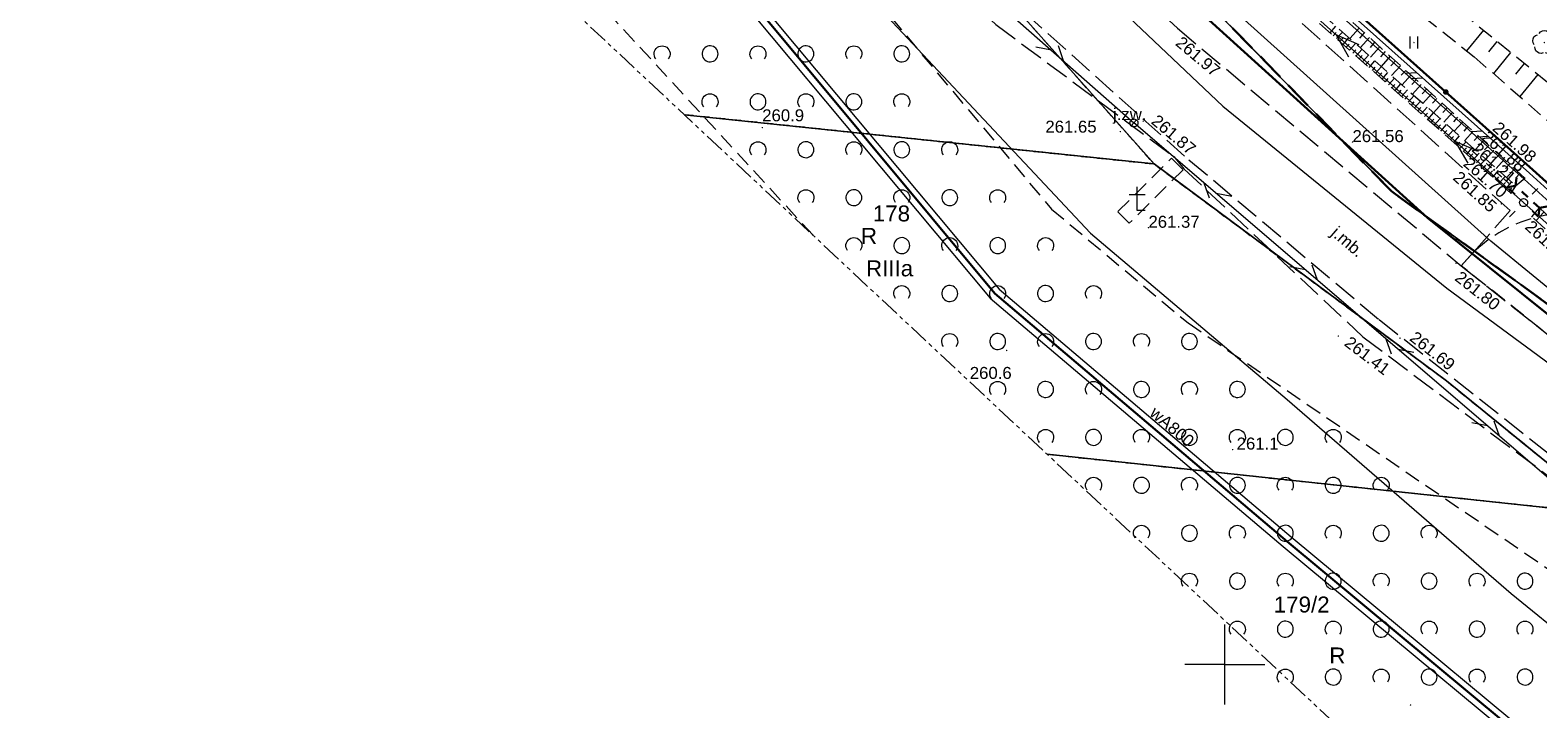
# Model space of a CAD drawing. Header units: metres. Extents: x 7427125 to 7427502, y 5541102 to 5541557.
# Tile 7 of 44: x 7427125 to 7427220, y 5541297 to 5541340. Entities that reach past the tile are written whole.
import ezdxf
from ezdxf.enums import TextEntityAlignment as Align

# ---------------------------------------------------------------- set-up
doc = ezdxf.new("R2010")
doc.units = ezdxf.units.M
doc.header["$MEASUREMENT"] = 0
for name, pattern in [('( Phantom )', [2.5, 1.25, -0.25, 0.25, -0.25, 0.25, -0.25]), ('PRZER1-1', [1, 0.5, -0.5]), ('PRZER2-1', [1.5, 1, -0.5]), ('PRZER3-1', [2, 1.5, -0.5]), ('PRZER3-2', [2.5, 1.5, -1])]:
    doc.linetypes.add(name, pattern=pattern)
for name, color, linetype, lineweight in [('GEPPGD', 7, 'Continuous', 13), ('GEPPGO', 7, 'Continuous', 13), ('GESDZI', 7, 'Continuous', 13), ('GESDZI_O', 7, 'Continuous', 13), ('GESJOB', 7, 'Continuous', 30), ('GOSRBG', 7, 'Continuous', 13), ('GSLDSO', 7, 'Continuous', 13), ('GSLIPS', 7, 'Continuous', 30), ('GSLKOG', 7, 'Continuous', 30), ('GSPOFK', 7, 'Continuous', 13), ('GSPWPN', 7, 'Continuous', 13), ('GSPWPN_O', 7, 'Continuous', 13), ('GSPWPS', 7, 'Continuous', 13), ('GSPWPS_O', 7, 'Continuous', 13), ('GSSKOA', 7, 'Continuous', 13), ('GSSKOA_O', 7, 'Continuous', 13), ('GSSKOD', 7, 'Continuous', 13), ('GSSUTR', 7, 'Continuous', 13), ('GSSZAD', 7, 'Continuous', 13), ('GSSZSN', 7, 'Continuous', 13), ('GULLOB', 7, 'Continuous', 30), ('GUPELA', 7, 'Continuous', 13), ('GUPISN', 7, 'Continuous', 13), ('GUPZCP', 7, 'Continuous', 13)]:
    doc.layers.add(name, color=color, linetype=linetype, lineweight=lineweight)
for name, color, linetype, lineweight, true_color in [('GESKKL_O', 7, 'Continuous', 13, 0x24bc24), ('GESUZY', 7, 'Continuous', 13, 0x008000), ('GESUZY_O', 7, 'Continuous', 13, 0x008000), ('GSPRDL', 7, 'Continuous', 13, 0x008000), ('GULEPR', 1, 'Continuous', 13, 0xff0000), ('GULTPR', 7, 'Continuous', 13, 0xff9100), ('GULWPR', 5, 'Continuous', 13, 0x0000ff), ('GULWPR_O', 5, 'Continuous', 13, 0x0000ff), ('Ramka sekcyjna', 7, 'Continuous', 13, 0xa5007c)]:
    doc.layers.add(name, color=color, linetype=linetype, lineweight=lineweight, true_color=true_color)
doc.styles.add('Arial', font='arial.ttf')

# ---------------------------------------------------------------- blocks, each defined once
blk = doc.blocks.new('D_GEPPGO1_2')
blk.add_hatch(color=0).paths.add_polyline_path([(0, -0.045), (-0.013906, -0.042798), (-0.02645, -0.036406), (-0.036406, -0.02645), (-0.042798, -0.013906), (-0.045, 0), (-0.042798, 0.013906), (-0.036406, 0.02645), (-0.02645, 0.036406), (-0.013906, 0.042798), (0, 0.045), (0.013906, 0.042798), (0.02645, 0.036406), (0.036406, 0.02645), (0.042798, 0.013906), (0.045, 0), (0.042798, -0.013906), (0.036406, -0.02645), (0.02645, -0.036406), (0.013906, -0.042798)])
blk = doc.blocks.new('D_GEPPGD1_2')
blk.add_hatch(color=0).paths.add_polyline_path([(0, -0.045), (-0.013906, -0.042798), (-0.02645, -0.036406), (-0.036406, -0.02645), (-0.042798, -0.013906), (-0.045, 0), (-0.042798, 0.013906), (-0.036406, 0.02645), (-0.02645, 0.036406), (-0.013906, 0.042798), (0, 0.045), (0.013906, 0.042798), (0.02645, 0.036406), (0.036406, 0.02645), (0.042798, 0.013906), (0.045, 0), (0.042798, -0.013906), (0.036406, -0.02645), (0.02645, -0.036406), (0.013906, -0.042798)])
blk = doc.blocks.new('D_GSPWPS1')
blk.add_hatch(color=0).paths.add_polyline_path([(0, -0.045), (-0.011647, -0.043467), (-0.0225, -0.038971), (-0.03182, -0.03182), (-0.038971, -0.0225), (-0.043467, -0.011647), (-0.045, 0), (-0.043467, 0.011647), (-0.038971, 0.0225), (-0.03182, 0.03182), (-0.0225, 0.038971), (-0.011647, 0.043467), (0, 0.045), (0.011647, 0.043467), (0.0225, 0.038971), (0.03182, 0.03182), (0.038971, 0.0225), (0.043467, 0.011647), (0.045, 0), (0.043467, -0.011647), (0.038971, -0.0225), (0.03182, -0.03182), (0.0225, -0.038971), (0.011647, -0.043467)])
blk = doc.blocks.new('D_GSPRDL1')
blk.add_hatch(color=0).paths.add_polyline_path([(0, -0.045), (-0.013906, -0.042798), (-0.02645, -0.036406), (-0.036406, -0.02645), (-0.042798, -0.013906), (-0.045, 0), (-0.042798, 0.013906), (-0.036406, 0.02645), (-0.02645, 0.036406), (-0.013906, 0.042798), (0, 0.045), (0.013906, 0.042798), (0.02645, 0.036406), (0.036406, 0.02645), (0.042798, 0.013906), (0.045, 0), (0.042798, -0.013906), (0.036406, -0.02645), (0.02645, -0.036406), (0.013906, -0.042798)])
at = {"color": 0, "flags": 128}
for points in [[(-0.635969, -0.134326), (-0.70458, -0.024001), (-0.731429, 0.103115), (-0.713292, 0.231763), (-0.652348, 0.346501), (-0.55591, 0.433559), (-0.435555, 0.482485)], [(-0.324277, 0.563333), (-0.240553, 0.662679), (-0.127956, 0.727494), (0, 0.75), (0.127956, 0.727494), (0.240553, 0.662679), (0.324277, 0.563333)], [(0.435555, 0.482485), (0.55591, 0.433559), (0.652348, 0.346501), (0.713292, 0.231763), (0.731429, 0.103115), (0.70458, -0.024001), (0.635969, -0.134326)], [(-0.068773, -0.646351), (-0.194901, -0.677512), (-0.324092, -0.663766), (-0.440839, -0.606763), (-0.531129, -0.513345), (-0.584125, -0.394725), (-0.593465, -0.265141)], [(0.593465, -0.265141), (0.584125, -0.394725), (0.531129, -0.513345), (0.440839, -0.606763), (0.324092, -0.663766), (0.194901, -0.677512), (0.068773, -0.646351)]]:
    blk.add_lwpolyline(points, dxfattribs=at)
blk = doc.blocks.new('D_GSPOFK1')
at = {"color": 0, "flags": 128}
for points in [[(-0.5, 1), (0.5, 1)], [(0.5, 0), (0, 0), (0, 1.5)]]:
    blk.add_lwpolyline(points, dxfattribs=at)
blk = doc.blocks.new('D_GSPWPN1')
blk.add_hatch(color=0).paths.add_polyline_path([(0, -0.045), (-0.011647, -0.043467), (-0.0225, -0.038971), (-0.03182, -0.03182), (-0.038971, -0.0225), (-0.043467, -0.011647), (-0.045, 0), (-0.043467, 0.011647), (-0.038971, 0.0225), (-0.03182, 0.03182), (-0.0225, 0.038971), (-0.011647, 0.043467), (0, 0.045), (0.011647, 0.043467), (0.0225, 0.038971), (0.03182, 0.03182), (0.038971, 0.0225), (0.043467, 0.011647), (0.045, 0), (0.043467, -0.011647), (0.038971, -0.0225), (0.03182, -0.03182), (0.0225, -0.038971), (0.011647, -0.043467)])
blk = doc.blocks.new('D_GUPZCP1')
at = {"color": 0, "flags": 128}
blk.add_lwpolyline([(0, 0.25), (0, -0.25)], dxfattribs=at)
blk = doc.blocks.new('D_GUPISN1')
at = {"color": 0, "flags": 128}
blk.add_lwpolyline([(0, 0.25), (0.064705, 0.241481), (0.125, 0.216506), (0.176777, 0.176777), (0.216506, 0.125), (0.241481, 0.064705), (0.25, 0), (0.241481, -0.064705), (0.216506, -0.125), (0.176777, -0.176777), (0.125, -0.216506), (0.064705, -0.241481), (0, -0.25), (-0.064705, -0.241481), (-0.125, -0.216506), (-0.176777, -0.176777), (-0.216506, -0.125), (-0.241481, -0.064705), (-0.25, 0), (-0.241481, 0.064705), (-0.216506, 0.125), (-0.176777, 0.176777), (-0.125, 0.216506), (-0.064705, 0.241481), (0, 0.25)], close=True, dxfattribs=at)
blk = doc.blocks.new('D_GUPELA2')
at = {"extrusion": (0, 0, -1)}
blk.add_hatch(color=0, dxfattribs=at).paths.add_polyline_path([(-0.002013, -0.044955), (-0.013788, -0.042836), (-0.024849, -0.037517), (-0.033417, -0.030138), (-0.040557, -0.019497), (-0.044323, -0.007777), (-0.044986, 0.001113), (-0.043117, 0.012881), (-0.038133, 0.023893), (-0.030065, 0.033482), (-0.021281, 0.03965), (-0.011881, 0.043403), (0.001087, 0.044987), (0.013449, 0.042943), (0.024479, 0.03776), (0.034764, 0.028574), (0.041285, 0.017903), (0.044532, 0.006476), (0.04461, -0.005909), (0.04187, -0.01649), (0.036867, -0.025804), (0.029541, -0.033946), (0.020466, -0.040077), (0.00982, -0.043916)])
at = {"color": 0, "flags": 128}
for points in [[(-0.883883, 0.883883), (-0.53033, 0.53033)], [(0.883883, 0.883883), (0.53033, 0.53033)], [(-0.883883, -0.883883), (-0.53033, -0.53033)], [(0.883883, -0.883883), (0.53033, -0.53033)]]:
    blk.add_lwpolyline(points, dxfattribs=at)
blk = doc.blocks.new('D_GUPELA1')
at = {"color": 0, "flags": 128}
blk.add_lwpolyline([(0, 0.25), (0.064705, 0.241481), (0.125, 0.216506), (0.176777, 0.176777), (0.216506, 0.125), (0.241481, 0.064705), (0.25, 0), (0.241481, -0.064705), (0.216506, -0.125), (0.176777, -0.176777), (0.125, -0.216506), (0.064705, -0.241481), (0, -0.25), (-0.064705, -0.241481), (-0.125, -0.216506), (-0.176777, -0.176777), (-0.216506, -0.125), (-0.241481, -0.064705), (-0.25, 0), (-0.241481, 0.064705), (-0.216506, 0.125), (-0.176777, 0.176777), (-0.125, 0.216506), (-0.064705, 0.241481), (0, 0.25)], close=True, dxfattribs=at)
blk = doc.blocks.new('D_SUTP1')
at = {"color": 0, "flags": 128}
for points in [[(-0.0675, 0), (-0.9325, -0.5)], [(0.9325, 0), (0.0675, 0.5)]]:
    blk.add_lwpolyline(points, dxfattribs=at)
blk = doc.blocks.new('D_ODTN_1')
at = {"color": 0, "flags": 128}
for points in [[(-0.5, -0.25), (0, 0.25)], [(0, -0.25), (0.5, 0.25)]]:
    blk.add_lwpolyline(points, dxfattribs=at)
blk = doc.blocks.new('D_GSLIPS1')
at = {"color": 0, "flags": 128}
blk.add_lwpolyline([(-0.3, -0.4), (0, 0), (-0.3, 0.4)], dxfattribs=at)
blk = doc.blocks.new('D_GSLIPS2')
at = {"color": 0, "flags": 128}
blk.add_lwpolyline([(0.3, 0.4), (0, 0), (0.3, -0.4)], dxfattribs=at)
blk = doc.blocks.new('D_KOLO')
blk.add_hatch(color=0).paths.add_polyline_path([(0, -0.175), (-0.045293, -0.169037), (-0.0875, -0.151554), (-0.123744, -0.123744), (-0.151554, -0.0875), (-0.169037, -0.045293), (-0.175, 0), (-0.169037, 0.045293), (-0.151554, 0.0875), (-0.123744, 0.123744), (-0.0875, 0.151554), (-0.045293, 0.169037), (0, 0.175), (0.045293, 0.169037), (0.0875, 0.151554), (0.123744, 0.123744), (0.151554, 0.0875), (0.169037, 0.045293), (0.175, 0), (0.169037, -0.045293), (0.151554, -0.0875), (0.123744, -0.123744), (0.0875, -0.151554), (0.045293, -0.169037)])
blk = doc.blocks.new('D_SUEP1')
at = {"color": 0, "flags": 128}
blk.add_lwpolyline([(-0.75, -0.5), (0.75, 0), (-0.75, 0.5)], dxfattribs=at)
blk = doc.blocks.new('D_GSSUTR1')
at = {"color": 0, "flags": 128}
for points in [[(-0.25666, 0.36165), (-0.25666, -0.38835)], [(0.24334, -0.38835), (0.24334, 0.36165)]]:
    blk.add_lwpolyline(points, dxfattribs=at)
blk = doc.blocks.new('D_GSSZAD1')
at = {"color": 0, "flags": 128}
blk.add_lwpolyline([(0.5, 0), (0.490964, 0.094626), (0.464184, 0.185831), (0.420627, 0.27032), (0.361867, 0.34504), (0.290028, 0.407288), (0.207708, 0.454816), (0.117879, 0.485906), (0.023791, 0.499434), (-0.071157, 0.494911), (-0.163534, 0.4725), (-0.25, 0.433013), (-0.32743, 0.377875), (-0.393027, 0.309079), (-0.444418, 0.229113), (-0.479746, 0.140866), (-0.497736, 0.047528), (-0.497736, -0.047528), (-0.479746, -0.140866), (-0.444418, -0.229113), (-0.393027, -0.309079), (-0.32743, -0.377875), (-0.25, -0.433013), (-0.163534, -0.4725), (-0.071157, -0.494911), (0.023791, -0.499434), (0.117879, -0.485906), (0.207708, -0.454816), (0.290028, -0.407288), (0.361867, -0.34504), (0.420627, -0.27032), (0.464184, -0.185831), (0.490964, -0.094626), (0.5, 0)], close=True, dxfattribs=at)
blk = doc.blocks.new('D_GSSZAD2')
at = {"color": 0, "flags": 128}
blk.add_lwpolyline([(-0.390312, -0.3125), (-0.445567, -0.226869), (-0.482312, -0.131814), (-0.49902, -0.031282), (-0.494998, 0.070549), (-0.470412, 0.169449), (-0.426283, 0.26131), (-0.364446, 0.342315), (-0.287468, 0.409099), (-0.198548, 0.458889), (-0.10138, 0.489614), (0, 0.5), (0.10138, 0.489614), (0.198548, 0.458889), (0.287468, 0.409099), (0.364446, 0.342315), (0.426283, 0.26131), (0.470412, 0.169449), (0.494998, 0.070549), (0.49902, -0.031282), (0.482312, -0.131814), (0.445567, -0.226869), (0.390312, -0.3125)], dxfattribs=at)

msp = doc.modelspace()

# ---------------------------------------------------------------- linework, layer by layer
at = {"layer": 'GESDZI', "color": 7, "linetype": 'Continuous', "lineweight": 13, "flags": 128}
for points in [[(7427365.33, 5541270.24), (7427360.53, 5541265.49), (7427345.01, 5541249.37), (7427332.02, 5541235.75), (7427327.9, 5541231.44), (7427324.78, 5541228.21), (7427320.15, 5541236.27), (7427305.53, 5541250.41), (7427281.57, 5541272.99), (7427247.55, 5541303.23), (7427241.97, 5541307.49), (7427230.33, 5541315.24), (7427210.43, 5541329.61), (7427196.99, 5541343.41), (7427172.66, 5541368.39), (7427206.1, 5541403.07), (7427222.77, 5541419.91)], [(7427149.017, 5541397.869), (7427149.6, 5541397.01), (7427166.31, 5541376.18), (7427167.99, 5541374.1), (7427172.66, 5541368.39), (7427196.99, 5541343.41), (7427210.43, 5541329.61), (7427230.33, 5541315.24), (7427241.97, 5541307.49), (7427247.55, 5541303.23), (7427281.57, 5541272.99), (7427305.53, 5541250.41), (7427320.15, 5541236.27)], [(7427311.88, 5541231.94), (7427301.75, 5541241.17), (7427284.57, 5541256.88), (7427256.27, 5541282.47), (7427240.42, 5541296.03), (7427236.08, 5541299.6), (7427224.16, 5541309.39), (7427213.87, 5541317.74), (7427195.57, 5541331.32), (7427175.06, 5541354.41), (7427161.84, 5541370.1), (7427153.91, 5541380.03), (7427144.81, 5541391.44), (7427143.965, 5541392.524)], [(7427146.016, 5541353.268), (7427149.03, 5541355.11), (7427156.1, 5541356.14), (7427168.93, 5541354.91), (7427175.06, 5541354.41), (7427195.57, 5541331.32), (7427166.173, 5541334.403)], [(7427166.173, 5541334.403), (7427195.57, 5541331.32), (7427213.87, 5541317.74), (7427224.16, 5541309.39), (7427188.88, 5541313.153)], [(7427188.88, 5541313.153), (7427224.16, 5541309.39), (7427236.08, 5541299.6), (7427235.61, 5541296.88), (7427221.403, 5541282.717)]]:
    msp.add_lwpolyline(points, dxfattribs=at)
at = {"layer": 'GESJOB', "color": 7, "linetype": 'PRZER3-2', "lineweight": 30}
for points in [[(7427149.017, 5541397.869), (7427149.6, 5541397.01), (7427166.31, 5541376.18), (7427167.99, 5541374.1), (7427172.66, 5541368.39), (7427196.99, 5541343.41), (7427210.43, 5541329.61), (7427230.33, 5541315.24), (7427241.97, 5541307.49), (7427247.55, 5541303.23), (7427281.57, 5541272.99), (7427305.53, 5541250.41), (7427320.15, 5541236.27), (7427324.78, 5541228.21), (7427335.43, 5541208.11), (7427343.296, 5541192.599)], [(7427343.296, 5541192.599), (7427335.43, 5541208.11), (7427324.78, 5541228.21), (7427320.15, 5541236.27), (7427305.53, 5541250.41), (7427281.57, 5541272.99), (7427247.55, 5541303.23), (7427241.97, 5541307.49), (7427230.33, 5541315.24), (7427210.43, 5541329.61), (7427196.99, 5541343.41), (7427172.66, 5541368.39), (7427167.99, 5541374.1), (7427166.31, 5541376.18), (7427149.6, 5541397.01), (7427149.017, 5541397.869)]]:
    msp.add_lwpolyline(points, dxfattribs=at)
at = {"layer": 'GESUZY', "color": 96, "linetype": 'PRZER1-1', "lineweight": 13, "true_color": 0x008000}
msp.add_lwpolyline([(7427172.66, 5541368.39), (7427206.1, 5541403.07), (7427222.77, 5541419.91), (7427244.15, 5541442.18), (7427252.46, 5541450.31), (7427254.41, 5541453.57), (7427259.22, 5541448.94), (7427268.91, 5541439.64), (7427284.23, 5541424.73), (7427296.48, 5541413.08), (7427315.34, 5541394.75), (7427334.14, 5541376.5), (7427348.33, 5541362.8), (7427354.64, 5541356.58), (7427273.39, 5541280.26), (7427247.55, 5541303.23), (7427241.97, 5541307.49), (7427230.33, 5541315.24), (7427210.43, 5541329.61), (7427196.99, 5541343.41), (7427172.66, 5541368.39)], close=True, dxfattribs=at)
for points in [[(7427149.017, 5541397.869), (7427149.6, 5541397.01), (7427166.31, 5541376.18), (7427167.99, 5541374.1), (7427172.66, 5541368.39), (7427196.99, 5541343.41), (7427210.43, 5541329.61), (7427230.33, 5541315.24), (7427241.97, 5541307.49), (7427247.55, 5541303.23), (7427273.39, 5541280.26), (7427281.57, 5541272.99), (7427305.53, 5541250.41), (7427320.15, 5541236.27)], [(7427311.88, 5541231.94), (7427301.75, 5541241.17), (7427297.26, 5541245.27), (7427284.57, 5541256.88), (7427256.27, 5541282.47), (7427240.42, 5541296.03), (7427236.08, 5541299.6), (7427224.16, 5541309.39), (7427213.87, 5541317.74), (7427195.57, 5541331.32), (7427175.06, 5541354.41), (7427161.84, 5541370.1), (7427153.91, 5541380.03), (7427144.81, 5541391.44), (7427143.965, 5541392.524)], [(7427146.016, 5541353.268), (7427149.03, 5541355.11), (7427156.1, 5541356.14), (7427168.93, 5541354.91), (7427175.06, 5541354.41), (7427195.57, 5541331.32), (7427166.173, 5541334.403)], [(7427166.173, 5541334.403), (7427195.57, 5541331.32), (7427213.87, 5541317.74), (7427224.16, 5541309.39), (7427188.88, 5541313.153)], [(7427188.88, 5541313.153), (7427224.16, 5541309.39), (7427236.08, 5541299.6), (7427235.61, 5541296.88), (7427221.403, 5541282.717)]]:
    msp.add_lwpolyline(points, dxfattribs=at)
at = {"layer": 'GOSRBG', "color": 7, "linetype": '( Phantom )', "lineweight": 13, "flags": 128}
msp.add_lwpolyline([(7427455.093, 5541312.435), (7427244.198, 5541498.57), (7427125.239, 5541372.711), (7427331.365, 5541179.81), (7427455.093, 5541312.435)], close=True, dxfattribs=at)
at = {"layer": 'GSLDSO', "color": 7, "linetype": 'Continuous', "lineweight": 13, "flags": 128}
for points in [[(7427314.467, 5541245.186), (7427306.537, 5541252.286), (7427298.936, 5541259.137), (7427296.706, 5541261.087), (7427283.766, 5541272.657), (7427272.306, 5541282.717), (7427256.878, 5541296.656), (7427244.535, 5541307.798), (7427240.116, 5541311.597), (7427230.318, 5541320.515), (7427219.057, 5541330.746), (7427200.876, 5541346.967)], [(7427314.133, 5541244.814), (7427306.203, 5541251.914), (7427298.604, 5541258.763), (7427296.374, 5541260.713), (7427283.434, 5541272.283), (7427271.974, 5541282.343), (7427256.542, 5541296.284), (7427244.205, 5541307.422), (7427239.784, 5541311.223), (7427229.982, 5541320.145), (7427218.723, 5541330.374), (7427200.544, 5541346.593)]]:
    msp.add_lwpolyline(points, dxfattribs=at)
at = {"layer": 'GSLIPS', "color": 7, "linetype": 'PRZER1-1', "lineweight": 30}
msp.add_lwpolyline([(7427219.69, 5541328.57), (7427218.2, 5541329.96)], dxfattribs=at)
at = {"layer": 'GSLKOG', "color": 7, "linetype": 'Continuous', "lineweight": 30, "flags": 128}
msp.add_lwpolyline([(7427180.22, 5541365.25), (7427182.35, 5541363.35), (7427192.59, 5541354.04), (7427194.13, 5541352.7), (7427200.71, 5541346.78), (7427202.8, 5541345.7), (7427219.27, 5541330.95), (7427230.49, 5541320.85), (7427244.83, 5541307.96), (7427257.07, 5541297.01), (7427266.44, 5541288.58)], dxfattribs=at)
at = {"layer": 'GSSKOA', "color": 7, "linetype": 'PRZER3-1', "lineweight": 13}
for points in [[(7427228.09, 5541307), (7427209.62, 5541321.59), (7427197.48, 5541331.8), (7427187.07, 5541341.16), (7427176.65, 5541352.04), (7427170.57, 5541358.99), (7427159.7, 5541372.47), (7427150.32, 5541384.6), (7427144.182, 5541392.753)], [(7427142.386, 5541390.853), (7427148.11, 5541383.49), (7427157.73, 5541370.95), (7427168.56, 5541357.31), (7427174.58, 5541350.42), (7427185.67, 5541340.04), (7427196.81, 5541331.78), (7427197.44, 5541331.01), (7427208.64, 5541320.51), (7427227.5, 5541306.34)], [(7427228.09, 5541307), (7427209.62, 5541321.59), (7427197.48, 5541331.8), (7427187.07, 5541341.16), (7427176.65, 5541352.04), (7427170.57, 5541358.99), (7427159.7, 5541372.47), (7427150.32, 5541384.6), (7427154.54, 5541388.5), (7427158.75, 5541382.74), (7427163.48, 5541376.66), (7427164.48, 5541375.36), (7427171.29, 5541367.16), (7427176.38, 5541361.27), (7427187.4, 5541349.04), (7427192.2, 5541344.46), (7427197.03, 5541339.81), (7427214.8, 5541324.94), (7427228.08, 5541314.4)]]:
    msp.add_lwpolyline(points, dxfattribs=at)
msp.add_lwpolyline([(7427214.8, 5541324.94), (7427215.59, 5541325.82), (7427217.85, 5541328.41), (7427200.64, 5541343.9), (7427191.23, 5541352.66), (7427178.93, 5541363.93), (7427176.38, 5541361.27), (7427187.4, 5541349.04), (7427192.2, 5541344.46), (7427197.03, 5541339.81), (7427214.8, 5541324.94)], close=True, dxfattribs=at)
at = {"layer": 'GSSKOD', "color": 7, "linetype": 'PRZER2-1', "lineweight": 13}
msp.add_lwpolyline([(7427197.39, 5541330.96), (7427194.02, 5541327.62), (7427193.3, 5541328.34), (7427196.67, 5541331.68), (7427197.39, 5541330.96)], close=True, dxfattribs=at)
msp.add_lwpolyline([(7427214.8, 5541324.94, -0.890724), (7427229.29, 5541316.12), (7427244.72, 5541303.47), (7427263.56, 5541287.66), (7427278.27, 5541274.66), (7427285.85, 5541267.69), (7427296.35, 5541258), (7427310.66, 5541244.68), (7427310.31, 5541244.33), (7427295.94, 5541257.65), (7427285.25, 5541267.16), (7427277.46, 5541274.11), (7427262.7, 5541287.01), (7427243.84, 5541302.38), (7427228.08, 5541314.4), (7427214.8, 5541324.94)], format="xyb", close=True, dxfattribs=at)
at = {"layer": 'GSSUTR', "color": 7, "linetype": 'PRZER2-1', "lineweight": 13}
msp.add_lwpolyline([(7427211.84, 5541338.95), (7427211.83, 5541338.93), (7427211.85, 5541338.93), (7427211.84, 5541338.95)], close=True, dxfattribs=at)
at = {"layer": 'GSSZAD', "color": 7, "linetype": 'PRZER2-1', "lineweight": 13}
for points in [[(7427137.422, 5541385.601), (7427166.6, 5541355.43), (7427189.15, 5541328.5), (7427197.7, 5541321.37), (7427231.49, 5541298.29), (7427219.484, 5541284.512)], [(7427174.236, 5541326.857), (7427135.03, 5541369.42), (7427134.062, 5541364.454)]]:
    msp.add_lwpolyline(points, dxfattribs=at)
at = {"layer": 'GSSZSN', "color": 7, "linetype": 'PRZER2-1', "lineweight": 13}
for points in [[(7427269.8, 5541291.75), (7427259.11, 5541303.2), (7427250.43, 5541311.1), (7427244.41, 5541316.74), (7427240.8, 5541320.12), (7427236.86, 5541323.17), (7427228.74, 5541329.45), (7427222.52, 5541334.53), (7427206.64, 5541347.44), (7427208.22, 5541352.28), (7427193.65, 5541366.92), (7427191.58, 5541366.66), (7427205.99, 5541352.83), (7427206.63, 5541352.07), (7427204.25, 5541347.05), (7427215.61, 5541338.02), (7427226.76, 5541328.3), (7427239.29, 5541317.74), (7427255.65, 5541302.96), (7427267.49, 5541289.43), (7427269.8, 5541291.75)], [(7427218.77, 5541330.44), (7427200.71, 5541346.78), (7427194.13, 5541352.7), (7427193.55, 5541351.99), (7427201.54, 5541344.74), (7427218.2, 5541329.96), (7427218.77, 5541330.44)], [(7427217.9, 5541329.49), (7427201.15, 5541344.34), (7427193.15, 5541351.68), (7427193.55, 5541351.99), (7427201.54, 5541344.74), (7427218.2, 5541329.96), (7427217.9, 5541329.49)], [(7427241.72, 5541307.7), (7427228.83, 5541319.08), (7427219.22, 5541328.02), (7427219.69, 5541328.57), (7427229.34, 5541319.62), (7427242.15, 5541308.28), (7427241.72, 5541307.7)]]:
    msp.add_lwpolyline(points, close=True, dxfattribs=at)
at = {"layer": 'GSSZSN', "color": 7, "linetype": 'Continuous', "lineweight": 13, "flags": 128}
for points in [[(7427206.583, 5541339.523), (7427206.952, 5541339.939)], [(7427206.787, 5541339.342), (7427206.971, 5541339.55)], [(7427206.991, 5541339.162), (7427207.359, 5541339.578)], [(7427207.194, 5541338.981), (7427207.379, 5541339.189)], [(7427207.398, 5541338.801), (7427207.766, 5541339.216)], [(7427208.404, 5541339.819), (7427207.818, 5541339.171)], [(7427208.728, 5541339.525), (7427208.437, 5541339.203)], [(7427209.053, 5541339.232), (7427208.472, 5541338.59)], [(7427216.179, 5541339.685), (7427215.133, 5541338.399)], [(7427207.602, 5541338.62), (7427207.786, 5541338.828)], [(7427207.805, 5541338.44), (7427208.174, 5541338.855)], [(7427208.009, 5541338.259), (7427208.193, 5541338.467)], [(7427208.213, 5541338.078), (7427208.581, 5541338.494)], [(7427209.377, 5541338.938), (7427209.088, 5541338.619)], [(7427209.701, 5541338.645), (7427209.126, 5541338.01)], [(7427210.026, 5541338.352), (7427209.74, 5541338.035)], [(7427217.03, 5541338.993), (7427216.504, 5541338.346)], [(7427217.881, 5541338.301), (7427216.805, 5541336.978)], [(7427208.416, 5541337.898), (7427208.6, 5541338.105)], [(7427208.62, 5541337.717), (7427208.988, 5541338.132)], [(7427208.824, 5541337.537), (7427209.008, 5541337.744)], [(7427209.028, 5541337.356), (7427209.395, 5541337.771)], [(7427209.231, 5541337.175), (7427209.415, 5541337.383)], [(7427209.435, 5541336.995), (7427209.803, 5541337.41)], [(7427210.35, 5541338.058), (7427209.781, 5541337.429)], [(7427210.674, 5541337.765), (7427210.391, 5541337.452)], [(7427210.999, 5541337.471), (7427210.435, 5541336.849)], [(7427218.732, 5541337.609), (7427218.182, 5541336.933)], [(7427209.639, 5541336.814), (7427209.822, 5541337.022)], [(7427209.842, 5541336.634), (7427210.21, 5541337.048)], [(7427210.046, 5541336.453), (7427210.23, 5541336.66)], [(7427210.25, 5541336.273), (7427210.617, 5541336.687)], [(7427211.323, 5541337.178), (7427211.043, 5541336.868)], [(7427211.647, 5541336.885), (7427211.089, 5541336.268)], [(7427211.971, 5541336.591), (7427211.694, 5541336.285)], [(7427219.584, 5541336.917), (7427218.46, 5541335.535)], [(7427210.453, 5541336.092), (7427210.637, 5541336.299)], [(7427210.657, 5541335.911), (7427211.024, 5541336.326)], [(7427210.861, 5541335.731), (7427211.044, 5541335.938)], [(7427211.064, 5541335.55), (7427211.432, 5541335.965)], [(7427211.268, 5541335.37), (7427211.452, 5541335.577)], [(7427211.472, 5541335.189), (7427211.839, 5541335.603)], [(7427212.296, 5541336.298), (7427211.744, 5541335.688)], [(7427212.62, 5541336.004), (7427212.345, 5541335.701)], [(7427212.944, 5541335.711), (7427212.398, 5541335.107)], [(7427213.269, 5541335.417), (7427212.997, 5541335.117)], [(7427211.675, 5541335.008), (7427211.859, 5541335.216)], [(7427211.879, 5541334.828), (7427212.246, 5541335.242)], [(7427212.083, 5541334.647), (7427212.266, 5541334.854)], [(7427212.287, 5541334.467), (7427212.653, 5541334.881)], [(7427212.49, 5541334.286), (7427212.674, 5541334.493)], [(7427212.694, 5541334.106), (7427213.061, 5541334.519)], [(7427213.593, 5541335.124), (7427213.052, 5541334.527)], [(7427213.917, 5541334.831), (7427213.648, 5541334.534)], [(7427214.242, 5541334.537), (7427213.707, 5541333.946)], [(7427212.898, 5541333.925), (7427213.081, 5541334.132)], [(7427213.101, 5541333.744), (7427213.468, 5541334.158)], [(7427213.305, 5541333.564), (7427213.488, 5541333.771)], [(7427213.509, 5541333.383), (7427213.875, 5541333.797)], [(7427214.566, 5541334.244), (7427214.3, 5541333.95)], [(7427214.89, 5541333.95), (7427214.361, 5541333.366)], [(7427215.214, 5541333.657), (7427214.951, 5541333.366)], [(7427213.712, 5541333.203), (7427213.896, 5541333.409)], [(7427213.916, 5541333.022), (7427214.282, 5541333.435)], [(7427214.12, 5541332.842), (7427214.303, 5541333.048)], [(7427214.323, 5541332.661), (7427214.69, 5541333.074)], [(7427214.527, 5541332.48), (7427214.71, 5541332.687)], [(7427214.731, 5541332.3), (7427215.097, 5541332.713)], [(7427215.539, 5541333.364), (7427215.015, 5541332.785)], [(7427215.863, 5541333.07), (7427215.603, 5541332.783)], [(7427216.187, 5541332.777), (7427215.67, 5541332.205)], [(7427214.934, 5541332.119), (7427215.118, 5541332.326)], [(7427215.138, 5541331.939), (7427215.504, 5541332.352)], [(7427215.342, 5541331.758), (7427215.525, 5541331.964)], [(7427215.545, 5541331.577), (7427215.911, 5541331.99)], [(7427215.953, 5541331.216), (7427216.319, 5541331.629)], [(7427216.512, 5541332.483), (7427216.254, 5541332.199)], [(7427216.836, 5541332.19), (7427216.324, 5541331.624)], [(7427217.16, 5541331.896), (7427216.906, 5541331.615)], [(7427215.749, 5541331.397), (7427215.932, 5541331.603)], [(7427216.157, 5541331.036), (7427216.339, 5541331.242)], [(7427216.36, 5541330.855), (7427216.726, 5541331.268)], [(7427216.564, 5541330.675), (7427216.747, 5541330.881)], [(7427216.768, 5541330.494), (7427217.133, 5541330.906)], [(7427217.485, 5541331.603), (7427216.978, 5541331.044)], [(7427217.809, 5541331.31), (7427217.557, 5541331.032)], [(7427218.133, 5541331.016), (7427217.633, 5541330.463)], [(7427218.457, 5541330.723), (7427218.209, 5541330.448)], [(7427216.971, 5541330.313), (7427217.154, 5541330.52)], [(7427217.175, 5541330.133), (7427217.541, 5541330.545)], [(7427217.379, 5541329.952), (7427217.561, 5541330.158)], [(7427217.582, 5541329.772), (7427217.948, 5541330.184)], [(7427217.786, 5541329.591), (7427217.969, 5541329.797)], [(7427219.48, 5541327.778), (7427219.973, 5541328.308)]]:
    msp.add_lwpolyline(points, dxfattribs=at)
at = {"layer": 'GULEPR', "color": 1, "linetype": 'Continuous', "lineweight": 13, "true_color": 0xff0000, "flags": 128}
msp.add_lwpolyline([(7427167.465, 5541376.615), (7427192.37, 5541352.47), (7427218.7, 5541328.9), (7427242.8, 5541307.27), (7427270.33, 5541282.39), (7427295.76, 5541259.11), (7427296.495, 5541258.46)], dxfattribs=at)
at = {"layer": 'GULLOB', "color": 7, "linetype": 'Continuous', "lineweight": 30, "flags": 128}
for points in [[(7427143.646, 5541392.187), (7427145.68, 5541389.41), (7427155.42, 5541377.06), (7427156.07, 5541376.56), (7427161.68, 5541380.12), (7427162.59, 5541379.92), (7427172.13, 5541366.63), (7427187.45, 5541351.54), (7427196.58, 5541342.56), (7427212.69, 5541327.94), (7427224.48, 5541318.48), (7427233.85, 5541311.06), (7427228.99, 5541305.78), (7427236.17, 5541300.13), (7427240.75, 5541296.94), (7427256.84, 5541283.09), (7427262.64, 5541277.9), (7427267.92, 5541273.12), (7427281.73, 5541260.56), (7427292.93, 5541250.77), (7427300.04, 5541244.78), (7427304.6, 5541240.74), (7427310.96, 5541234.28)], [(7427169.735, 5541342.305), (7427185.6, 5541323.21), (7427203.9, 5541307.69), (7427224.49, 5541290.58), (7427225.37, 5541289.9), (7427226.14, 5541289.31), (7427233.44, 5541282.9), (7427256.67, 5541264.04), (7427270.69, 5541252), (7427281.09, 5541242.14), (7427292.32, 5541226.1), (7427295.99, 5541220.55), (7427302.93, 5541211.15)]]:
    msp.add_lwpolyline(points, dxfattribs=at)
at = {"layer": 'GULTPR', "color": 30, "linetype": 'Continuous', "lineweight": 13, "true_color": 0xff9100, "flags": 128}
for points in [[(7427147.925, 5541396.714), (7427160.79, 5541380.08), (7427172.77, 5541365.73), (7427189.7, 5541344.59), (7427199.87, 5541334.94), (7427213.89, 5541323.55), (7427227.66, 5541313.41), (7427237.41, 5541307.29), (7427244.89, 5541301.8), (7427255.3, 5541292.78), (7427280.97, 5541270.3), (7427294.36, 5541257.17), (7427307.47, 5541246.36), (7427319.95, 5541234.27), (7427324.38, 5541225.76), (7427330.33, 5541215.04), (7427332.71, 5541211.01), (7427342.288, 5541191.518)], [(7427143.646, 5541392.187), (7427145.68, 5541389.41), (7427155.42, 5541377.06), (7427156.07, 5541376.56), (7427161.68, 5541380.12), (7427162.59, 5541379.92), (7427172.13, 5541366.63), (7427187.45, 5541351.54), (7427196.58, 5541342.56), (7427212.69, 5541327.94), (7427224.48, 5541318.48), (7427233.85, 5541311.06), (7427228.99, 5541305.78), (7427236.17, 5541300.13), (7427240.75, 5541296.94), (7427256.84, 5541283.09), (7427262.64, 5541277.9), (7427267.92, 5541273.12), (7427281.73, 5541260.56), (7427292.93, 5541250.77), (7427300.04, 5541244.78), (7427304.6, 5541240.74), (7427310.96, 5541234.28)], [(7427138.991, 5541387.261), (7427150.53, 5541372.9), (7427155.73, 5541366.13), (7427162.09, 5541358.32), (7427176.98, 5541342.6), (7427191.6, 5541326.99), (7427203.91, 5541316.59), (7427217.91, 5541304.45), (7427233.53, 5541291.77), (7427239.55, 5541285.78), (7427268.11, 5541261.04), (7427295.3, 5541233.72), (7427304.46, 5541225.14), (7427314.32, 5541214.51), (7427329.59, 5541188.64), (7427333.274, 5541181.856)], [(7427158.4, 5541365.52), (7427184.1, 5541342.89), (7427194.31, 5541333.89)], [(7427227.27, 5541305.66), (7427194.31, 5541333.89)]]:
    msp.add_lwpolyline(points, dxfattribs=at)
at = {"layer": 'GULWPR', "color": 5, "linetype": 'Continuous', "lineweight": 13, "true_color": 0x0000ff, "flags": 128}
for points in [[(7427262.33, 5541288.74), (7427251.79, 5541298.05), (7427241.85, 5541305.96), (7427227.24, 5541317.81), (7427216.64, 5541326.49), (7427199.58, 5541341.84), (7427190.52, 5541350.49), (7427183.1, 5541357.58), (7427178.84, 5541360.69), (7427176.86, 5541362.44), (7427171.63, 5541368.56), (7427170.62, 5541370.21), (7427169.94, 5541372.96), (7427168.58, 5541379.03), (7427173.96, 5541393.42), (7427180.85, 5541411.07), (7427181.27, 5541412.2), (7427184.67, 5541415.98), (7427185.48, 5541416.11)], [(7427135.679, 5541383.757), (7427142.788, 5541374.985), (7427153.957, 5541361.707), (7427185.885, 5541323.493), (7427204.157, 5541307.996), (7427224.746, 5541290.888)], [(7427135.124, 5541383.17), (7427142.172, 5541374.475), (7427153.343, 5541361.193), (7427185.315, 5541322.927), (7427203.643, 5541307.384), (7427224.234, 5541290.272)]]:
    msp.add_lwpolyline(points, dxfattribs=at)
at = {"layer": 'Ramka sekcyjna', "color": 7, "linetype": 'Continuous', "lineweight": 13, "flags": 128}
for points in [[(7427200, 5541297.5), (7427200, 5541302.5)], [(7427200, 5541297.5), (7427200, 5541302.5)], [(7427200, 5541300), (7427197.5, 5541300)], [(7427200, 5541300), (7427202.5, 5541300)]]:
    msp.add_lwpolyline(points, dxfattribs=at)

# ---------------------------------------------------------------- block references
at = {"layer": 'GEPPGD', "color": 7, "linetype": 'Continuous', "lineweight": 13}
for p in [(7427195.57, 5541331.32), (7427213.87, 5541317.74)]:
    msp.add_blockref('D_GEPPGD1_2', p, dxfattribs=at)
at = {"layer": 'GEPPGO', "color": 7, "linetype": 'Continuous', "lineweight": 13}
msp.add_blockref('D_GEPPGO1_2', (7427210.43, 5541329.61), dxfattribs=at)
at = {"layer": 'GSLDSO', "color": 7, "linetype": 'Continuous', "lineweight": 13, "rotation": 138.2610012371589}
for p in [(7427211.852, 5541336.839), (7427211.852, 5541336.839), (7427215.956, 5541333.178), (7427215.956, 5541333.178)]:
    msp.add_blockref('D_ODTN_1', p, dxfattribs=at)
at = {"layer": 'GSLIPS', "color": 7, "linetype": 'Continuous', "lineweight": 30, "rotation": 136.9886378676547}
for name, p in [('D_GSLIPS2', (7427218.2, 5541329.96)), ('D_GSLIPS1', (7427219.69, 5541328.57))]:
    msp.add_blockref(name, p, dxfattribs=at)
at = {"layer": 'GSLKOG', "color": 7, "linetype": 'Continuous', "lineweight": 30, "rotation": 318.1534021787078}
msp.add_blockref('D_KOLO', (7427213.829, 5541335.823), dxfattribs=at)
msp.add_blockref('D_KOLO', (7427213.829, 5541335.823), dxfattribs=at)
at = {"layer": 'GSPOFK', "color": 7, "linetype": 'Continuous', "lineweight": 13}
msp.add_blockref('D_GSPOFK1', (7427194.51, 5541328.4), dxfattribs=at)
at = {"layer": 'GSPRDL', "color": 96, "linetype": 'Continuous', "lineweight": 13, "true_color": 0x008000}
msp.add_blockref('D_GSPRDL1', (7427220, 5541338.92), dxfattribs=at)
at = {"layer": 'GSPWPN', "color": 7, "linetype": 'Continuous', "lineweight": 13}
for p in [(7427171.06, 5541333.6), (7427186.35, 5541319.65), (7427200.49, 5541313.45), (7427211.62, 5541297.46)]:
    msp.add_blockref('D_GSPWPN1', p, dxfattribs=at)
at = {"layer": 'GSPWPS', "color": 7, "linetype": 'Continuous', "lineweight": 13}
for p in [(7427194.89, 5541334), (7427193.46, 5541333.35), (7427207.99, 5541332.69), (7427219.27, 5541330.95), (7427218.2, 5541329.96), (7427218.77, 5541330.44), (7427217.3, 5541328.82), (7427217.9, 5541329.49), (7427219.22, 5541328.02), (7427195.22, 5541327.33), (7427214.46, 5541325.11), (7427207.1, 5541320.55), (7427210.96, 5541320.42)]:
    msp.add_blockref('D_GSPWPS1', p, dxfattribs=at)
at = {"layer": 'GSSUTR', "color": 7, "linetype": 'Continuous', "lineweight": 13}
msp.add_blockref('D_GSSUTR1', (7427211.84, 5541338.94), dxfattribs=at)
at = {"layer": 'GSSZAD', "color": 7, "linetype": 'Continuous', "lineweight": 13}
for name, p in [('D_GSSZAD2', (7427164.785, 5541338.212)), ('D_GSSZAD1', (7427167.785, 5541338.212)), ('D_GSSZAD2', (7427170.785, 5541338.212)), ('D_GSSZAD1', (7427173.785, 5541338.212)), ('D_GSSZAD2', (7427176.785, 5541338.212)), ('D_GSSZAD1', (7427179.785, 5541338.212)), ('D_GSSZAD2', (7427167.785, 5541335.212)), ('D_GSSZAD1', (7427170.785, 5541335.212)), ('D_GSSZAD2', (7427173.785, 5541335.212)), ('D_GSSZAD1', (7427176.785, 5541335.212)), ('D_GSSZAD2', (7427179.785, 5541335.212)), ('D_GSSZAD2', (7427170.785, 5541332.212)), ('D_GSSZAD1', (7427173.785, 5541332.212)), ('D_GSSZAD2', (7427176.785, 5541332.212)), ('D_GSSZAD1', (7427179.785, 5541332.212)), ('D_GSSZAD2', (7427182.785, 5541332.212)), ('D_GSSZAD2', (7427173.785, 5541329.212)), ('D_GSSZAD1', (7427176.785, 5541329.212)), ('D_GSSZAD2', (7427179.785, 5541329.212)), ('D_GSSZAD1', (7427182.785, 5541329.212)), ('D_GSSZAD2', (7427185.785, 5541329.212)), ('D_GSSZAD2', (7427176.785, 5541326.212)), ('D_GSSZAD1', (7427179.785, 5541326.212)), ('D_GSSZAD2', (7427182.785, 5541326.212)), ('D_GSSZAD1', (7427185.785, 5541326.212)), ('D_GSSZAD2', (7427188.785, 5541326.212)), ('D_GSSZAD2', (7427179.785, 5541323.212)), ('D_GSSZAD1', (7427182.785, 5541323.212)), ('D_GSSZAD2', (7427185.785, 5541323.212)), ('D_GSSZAD1', (7427188.785, 5541323.212)), ('D_GSSZAD2', (7427191.785, 5541323.212)), ('D_GSSZAD2', (7427182.785, 5541320.212)), ('D_GSSZAD1', (7427185.785, 5541320.212)), ('D_GSSZAD2', (7427188.785, 5541320.212)), ('D_GSSZAD1', (7427191.785, 5541320.212)), ('D_GSSZAD2', (7427194.785, 5541320.212)), ('D_GSSZAD1', (7427197.785, 5541320.212)), ('D_GSSZAD2', (7427185.785, 5541317.212)), ('D_GSSZAD1', (7427188.785, 5541317.212)), ('D_GSSZAD2', (7427191.785, 5541317.212)), ('D_GSSZAD1', (7427194.785, 5541317.212)), ('D_GSSZAD2', (7427197.785, 5541317.212)), ('D_GSSZAD1', (7427200.785, 5541317.212)), ('D_GSSZAD2', (7427188.785, 5541314.212)), ('D_GSSZAD1', (7427191.785, 5541314.212)), ('D_GSSZAD2', (7427194.785, 5541314.212)), ('D_GSSZAD1', (7427197.785, 5541314.212)), ('D_GSSZAD2', (7427200.785, 5541314.212)), ('D_GSSZAD1', (7427203.785, 5541314.212)), ('D_GSSZAD2', (7427206.785, 5541314.212)), ('D_GSSZAD2', (7427191.785, 5541311.212)), ('D_GSSZAD1', (7427194.785, 5541311.212)), ('D_GSSZAD2', (7427197.785, 5541311.212)), ('D_GSSZAD1', (7427200.785, 5541311.212)), ('D_GSSZAD2', (7427203.785, 5541311.212)), ('D_GSSZAD1', (7427206.785, 5541311.212)), ('D_GSSZAD2', (7427209.785, 5541311.212)), ('D_GSSZAD2', (7427194.785, 5541308.212)), ('D_GSSZAD1', (7427197.785, 5541308.212)), ('D_GSSZAD2', (7427200.785, 5541308.212)), ('D_GSSZAD1', (7427203.785, 5541308.212)), ('D_GSSZAD2', (7427206.785, 5541308.212)), ('D_GSSZAD1', (7427209.785, 5541308.212)), ('D_GSSZAD2', (7427212.785, 5541308.212)), ('D_GSSZAD2', (7427197.785, 5541305.212)), ('D_GSSZAD1', (7427200.785, 5541305.212)), ('D_GSSZAD2', (7427203.785, 5541305.212)), ('D_GSSZAD1', (7427206.785, 5541305.212)), ('D_GSSZAD2', (7427209.785, 5541305.212)), ('D_GSSZAD1', (7427212.785, 5541305.212)), ('D_GSSZAD2', (7427215.785, 5541305.212)), ('D_GSSZAD1', (7427218.785, 5541305.212)), ('D_GSSZAD2', (7427200.785, 5541302.212)), ('D_GSSZAD1', (7427203.785, 5541302.212)), ('D_GSSZAD2', (7427206.785, 5541302.212)), ('D_GSSZAD1', (7427209.785, 5541302.212)), ('D_GSSZAD2', (7427212.785, 5541302.212)), ('D_GSSZAD1', (7427215.785, 5541302.212)), ('D_GSSZAD2', (7427218.785, 5541302.212)), ('D_GSSZAD2', (7427203.785, 5541299.212)), ('D_GSSZAD1', (7427206.785, 5541299.212)), ('D_GSSZAD2', (7427209.785, 5541299.212)), ('D_GSSZAD1', (7427212.785, 5541299.212)), ('D_GSSZAD2', (7427215.785, 5541299.212)), ('D_GSSZAD1', (7427218.785, 5541299.212))]:
    msp.add_blockref(name, p, dxfattribs=at)
at = {"layer": 'GULEPR', "color": 1, "linetype": 'Continuous', "lineweight": 13, "true_color": 0xff0000, "rotation": 138.1658394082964}
for p in [(7427207.524, 5541338.905), (7427214.975, 5541332.235)]:
    msp.add_blockref('D_SUEP1', p, dxfattribs=at)
at = {"layer": 'GULTPR', "color": 30, "linetype": 'Continuous', "lineweight": 13, "true_color": 0xff9100}
for p, rotation in [((7427189.205, 5541338.39), 318.6041866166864), ((7427199.397, 5541329.533), 139.4201859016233), ((7427205.094, 5541324.654), 319.4201859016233), ((7427210.79, 5541319.775), 139.4201859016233), ((7427216.486, 5541314.896), 319.4201859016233)]:
    msp.add_blockref('D_SUTP1', p, dxfattribs=dict(at, rotation=rotation))
at = {"layer": 'GUPELA', "color": 7, "linetype": 'Continuous', "lineweight": 13}
for name in ['D_GUPELA2', 'D_GUPELA1']:
    msp.add_blockref(name, (7427218.7, 5541328.9), dxfattribs=at)
at = {"layer": 'GUPISN', "color": 7, "linetype": 'Continuous', "lineweight": 13}
msp.add_blockref('D_GUPISN1', (7427194.31, 5541333.89), dxfattribs=at)
at = {"layer": 'GUPZCP', "color": 7, "linetype": 'Continuous', "lineweight": 13, "rotation": 318.6520155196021}
msp.add_blockref('D_GUPZCP1', (7427194.31, 5541333.89), dxfattribs=at)

# ---------------------------------------------------------------- texts
at = {"layer": 'GESDZI_O', "color": 7, "linetype": 'Continuous', "lineweight": 0, "style": 'Arial'}
msp.add_text('178', height=1, dxfattribs=at).set_placement((7427177.971, 5541327.724))
msp.add_text('179/2', height=1, dxfattribs=at).set_placement((7427204.81, 5541303.252), align=Align.CENTER)
at = {"layer": 'GESKKL_O', "color": 82, "linetype": 'Continuous', "lineweight": 0, "true_color": 0x24bc24, "style": 'Arial'}
msp.add_text('RIIIa', height=1, dxfattribs=at).set_placement((7427177.547, 5541324.288))
at = {"layer": 'GESUZY_O', "color": 96, "linetype": 'Continuous', "lineweight": 0, "true_color": 0x008000, "style": 'Arial'}
msp.add_text('R', height=1, dxfattribs=at).set_placement((7427177.227, 5541326.322))
msp.add_text('R', height=1, dxfattribs=at).set_placement((7427207.043, 5541300.063), align=Align.CENTER)
at = {"layer": 'GSPWPN_O', "color": 7, "linetype": 'Continuous', "lineweight": 0, "style": 'Arial'}
for s, p in [('260.9', (7427171.05, 5541333.99)), ('260.6', (7427184.04, 5541317.87)), ('261.1', (7427200.74, 5541313.45))]:
    msp.add_text(s, height=0.75, dxfattribs=at).set_placement(p)
at = {"layer": 'GSPWPS_O', "color": 7, "linetype": 'Continuous', "lineweight": 0, "style": 'Arial'}
for s, rotation, p in [('261.97', 319.8566, (7427196.856, 5541338.8)), ('261.87', 319.80042, (7427195.337, 5541333.904)), ('261.98', 318.1534, (7427216.691, 5541333.48)), ('261.21', 318.42201, (7427215.395, 5541332.163)), ('261.88', 318.1534, (7427216.028, 5541332.912)), ('261.70', 318.44086, (7427214.865, 5541331.26)), ('261.85', 317.8498, (7427214.221, 5541330.388)), ('261.74', 317.06855, (7427218.729, 5541327.318)), ('261.80', 321.70984, (7427214.33, 5541324.09)), ('261.41', 322.77438, (7427207.42, 5541320)), ('261.69', 321.86617, (7427211.508, 5541320.324))]:
    msp.add_text(s, height=0.75, rotation=rotation, dxfattribs=at).set_placement(p)
for s, p in [('261.65', (7427188.77, 5541333.28)), ('261.56', (7427207.99, 5541332.69)), ('261.37', (7427195.22, 5541327.33))]:
    msp.add_text(s, height=0.75, dxfattribs=at).set_placement(p)
at = {"layer": 'GSSKOA_O', "color": 7, "linetype": 'Continuous', "lineweight": 0, "style": 'Arial'}
msp.add_text('j.zw.', height=0.75, dxfattribs=at).set_placement((7427194.05, 5541334.062), align=Align.CENTER)
msp.add_text('j.mb.', height=0.75, rotation=319.25384, dxfattribs=at).set_placement((7427207.446, 5541326.169), align=Align.CENTER)
at = {"layer": 'GULWPR_O', "color": 5, "linetype": 'Continuous', "lineweight": 0, "true_color": 0x0000ff, "style": 'Arial'}
msp.add_text('wA800', height=0.75, rotation=319.59405, dxfattribs=at).set_placement((7427195.24, 5541315.63))

doc.saveas('drawing.dxf')
